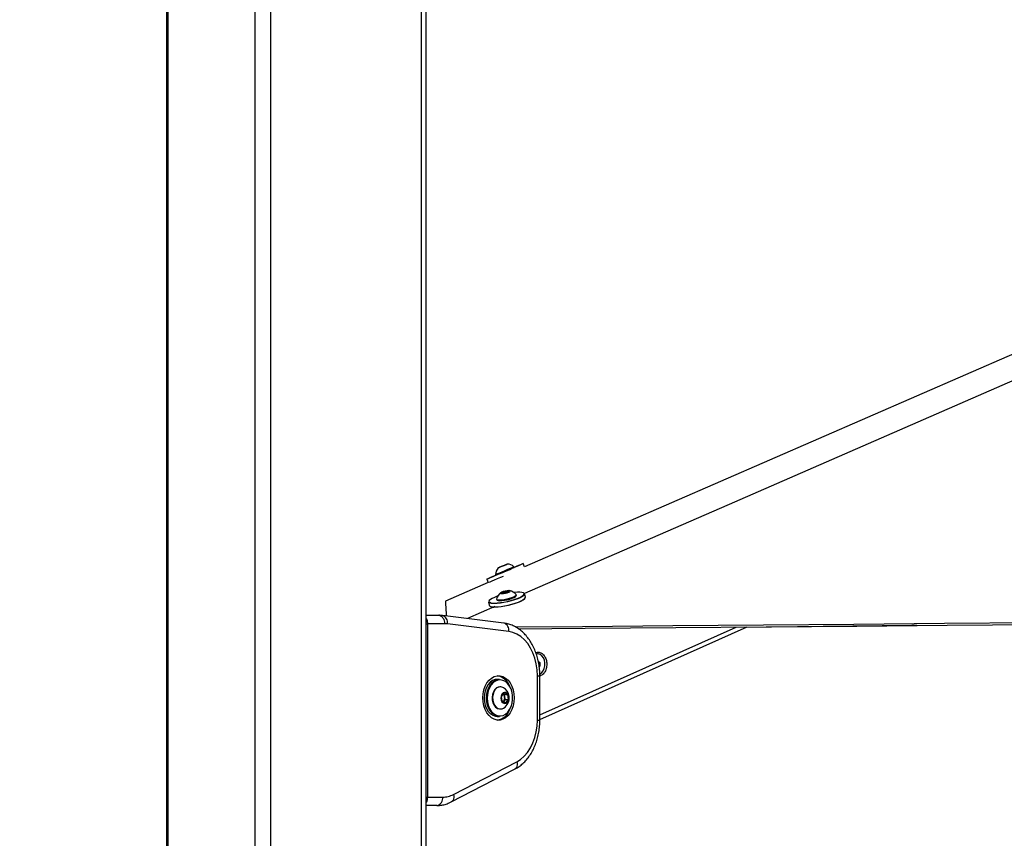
# Model space of a CAD drawing. Header units: millimetres. Extents: x 38476 to 443956, y 24059 to 406945.
# Tile 5 of 75: x 85083 to 108387, y 146536 to 165900. Entities that reach past the tile are written whole.
import ezdxf

# ---------------------------------------------------------------- set-up
doc = ezdxf.new("R2010")
doc.units = ezdxf.units.MM
doc.layers.add('COMPONENT_GEOMETRY', color=7, linetype='Continuous')
doc.styles.add('SLDTEXTSTYLE1', font='TXT', dxfattribs={"width": 0.75})
doc.dimstyles.new('SLDDIMSTYLE0', dxfattribs={"dimtxt": 2500, "dimasz": 165.1, "dimexe": 0, "dimexo": 0.0625, "dimgap": 625, "dimtad": 0, "dimtih": 1, "dimtoh": 1, "dimdec": 0, "dimlfac": 0.02, "dimrnd": 1e-09, "dimzin": 12, "dimdsep": 46, "dimtxsty": 'SLDTEXTSTYLE1', "dimsah": 1, "dimcen": 0.09, "dimadec": 0, "dimazin": 3, "dimtfac": 1, "dimtdec": 0, "dimtofl": 0, "dimtmove": 0, "dimatfit": 3, "dimfxl": 1, "dimfrac": 2, "dimtolj": 1, "dimtzin": 12, "dimarcsym": 0})

# ---------------------------------------------------------------- blocks, each defined once
blk = doc.blocks.new('_D_4')
at = {"layer": 'COMPONENT_GEOMETRY', "color": 7, "ltscale": 50}
for p, q in [((94429, 186096), (42012, 186096)), ((42171, 186096), (42171, 110583)), ((42171, 31102), (42171, 106615)), ((67295, 31102), (42012, 31102))]:
    blk.add_line(p, q, dxfattribs=at)
for points in [[(42171, 186096), (42145, 185931), (42196, 185931)], [(42171, 31102), (42196, 31267), (42145, 31267)]]:
    blk.add_solid(points, dxfattribs=at)
at = {"layer": 'COMPONENT_GEOMETRY', "color": 7, "ltscale": 50, "insert": (38476, 109837), "char_height": 2500, "attachment_point": 1, "style": 'SLDTEXTSTYLE1'}
blk.add_mtext('3100', dxfattribs=at)

msp = doc.modelspace()

# ---------------------------------------------------------------- linework, layer by layer
at = {"color": 7, "linetype": 'Continuous', "lineweight": 25, "ltscale": 50}
for p, q in [((88559.19, 185584.55), (88559.19, 41884.54)), ((94704.43, 41884.54), (94704.43, 185584.55)), ((96508.78, 152973.96), (96443.3, 152946.02)), ((96443.3, 152946.02), (96449.78, 152948.91)), ((96449.78, 152948.91), (96521.75, 152979.74)), ((96449.83, 152948.81), (96449.78, 152948.91)), ((96580.76, 153004.79), (96508.78, 152973.96)), ((96521.75, 152979.74), (96587.24, 153007.69)), ((96521.84, 152979.55), (96521.75, 152979.74)), ((96587.24, 153007.69), (96580.76, 153004.79)), ((96787.71, 152943.83), (96780.23, 152961.3)), ((97033.37, 152960.68), (97001.47, 153035.26)), ((96137.21, 152665.6), (96171.23, 152586.07)), ((96343.51, 152774.5), (96350.97, 152757.03)), ((96171.23, 152586.07), (95158.28, 152145.95)), ((96370.33, 152195.06), (96374.38, 152176.95)), ((96495.69, 152337.24), (96515.65, 152359.83)), ((96556.93, 152337.24), (96495.69, 152337.24)), ((96515.65, 152359.83), (96596.83, 152382.42)), ((96520.69, 152337.24), (96515.65, 152359.83)), ((96638.12, 152359.83), (96556.93, 152337.24)), ((96596.83, 152382.42), (96658.07, 152382.42)), ((96604, 152350.34), (96596.83, 152382.42)), ((96658.07, 152382.42), (96638.12, 152359.83)), ((96837.96, 152280.48), (96833.91, 152298.6)), ((97052.31, 152238.26), (97035.28, 152314.55)), ((95158.29, 152145.94), (95158.28, 152145.95)), ((95158.29, 152145.89), (95158.28, 152145.95)), ((96329.22, 152016.1), (95679.38, 151732.59)), ((96181.32, 152123.81), (96198.35, 152047.53)), ((94704.43, 151811.17), (94999.59, 151811.17)), ((96541.66, 151625.9), (95088.85, 151805.66)), ((94732.96, 151611.17), (94732.96, 147511.17)), ((95141.01, 151611.17), (94732.96, 151611.17)), ((96658.52, 151427.42), (95205.72, 151607.17)), ((97394.85, 149345.28), (102298.59, 151535.75)), ((97342.34, 150899.09), (97332.87, 150899.09)), ((97357.85, 150729.53), (97395.73, 150697.75)), ((97363.4, 150697.75), (97395.73, 150697.75)), ((97378.54, 150611.15), (97395.01, 150611.15)), ((97395.01, 150611.15), (97380.55, 150599.67)), ((97395.73, 150697.75), (97395.01, 150611.15)), ((97336.27, 149332.93), (97336.27, 150381.42)), ((97394.85, 149332.93), (97394.85, 150381.42)), ((96441.78, 150294.67), (96385.22, 150294.67)), ((96462.29, 150119.67), (96448.86, 150119.67)), ((96487.98, 149893.3), (96548.88, 149970.21)), ((96504.63, 149780.26), (96487.98, 149893.3)), ((96529.06, 149945.19), (96552.89, 149934.09)), ((96548.88, 149970.21), (96626.43, 149934.09)), ((96552.89, 149934.09), (96626.43, 149934.09)), ((96552.89, 149934.09), (96561.21, 149877.57)), ((96561.21, 149877.57), (96569.54, 149821.05)), ((96626.43, 149934.09), (96643.08, 149821.05)), ((96582.18, 149744.13), (96504.63, 149780.26)), ((96539.09, 149782.59), (96528.46, 149769.16)), ((96569.54, 149821.05), (96539.09, 149782.59)), ((96569.54, 149821.05), (96643.08, 149821.05)), ((96643.08, 149821.05), (96582.18, 149744.13)), ((96385.22, 149419.67), (96441.78, 149419.67)), ((96448.86, 149594.67), (96462.29, 149594.67)), ((95348.39, 147574.49), (96847.75, 148346.25)), ((95298.5, 147396.66), (96797.86, 148168.43)), ((94953.04, 147311.17), (94704.43, 147311.17)), ((94732.96, 147511.17), (95094.46, 147511.17))]:
    msp.add_line(p, q, dxfattribs=at)
at = {"color": 8, "linetype": 'Continuous', "lineweight": 25, "ltscale": 50}
for p, q in [((88586.12, 185584.55), (88586.12, 41884.54)), ((90647.04, 185584.55), (90647.04, 41884.54)), ((91016.6, 185584.55), (91016.6, 41884.54)), ((94583.7, 185584.55), (94583.7, 41884.54)), ((94704.43, 151611.17), (94732.96, 151611.17)), ((97394.85, 149459), (102039.04, 151533.53)), ((97336.27, 150381.42), (97394.85, 150381.42)), ((97336.27, 149332.93), (97394.85, 149332.93)), ((94704.43, 147511.17), (94732.96, 147511.17))]:
    msp.add_line(p, q, dxfattribs=at)
at = {"color": 7, "linetype": 'Continuous', "lineweight": 25, "ltscale": 50, "flags": 128}
for points in [[(124723.77, 164992.23), (108631.6, 158000.14), (97033.38, 152960.68)], [(117997.24, 161469.17), (102000.96, 154490.47), (97034.22, 152323.66)], [(96350.78, 152757.49), (96304.34, 152737.58), (96242.84, 152711.19), (96193.89, 152690.15), (96159.36, 152675.27), (96140.59, 152667.13), (96138.31, 152666.02), (96152.58, 152672), (96182.86, 152684.84), (96228, 152704.04), (96286.26, 152728.87), (96355.4, 152758.37), (96432.76, 152791.41), (96515.36, 152826.71), (96600.04, 152862.93), (96683.55, 152898.67), (96762.66, 152932.55), (96834.34, 152963.28), (96895.84, 152989.67), (96944.79, 153010.71), (96979.32, 153025.58), (96998.09, 153033.74), (97000.38, 153034.84), (96986.11, 153028.86), (96955.82, 153016.02), (96910.68, 152996.81), (96852.42, 152971.99), (96787.51, 152944.29)], [(96343.51, 152774.5), (96347.5, 152776.15), (96366.67, 152784.26), (96400.32, 152798.58), (96445.94, 152818.04), (96500.17, 152841.2), (96558.97, 152866.34), (96617.99, 152891.59), (96672.84, 152915.09), (96719.46, 152935.08), (96754.4, 152950.1), (96775.06, 152959.02), (96780.24, 152961.3)], [(96350.97, 152757.03), (96354.97, 152758.68), (96374.14, 152766.8), (96407.79, 152781.11), (96453.42, 152800.57), (96507.64, 152823.73), (96566.44, 152848.87), (96625.46, 152874.12), (96680.31, 152897.62), (96726.94, 152917.61), (96761.87, 152932.63), (96782.53, 152941.55), (96787.71, 152943.83)], [(96406.45, 152930.32), (96411.33, 152932.35), (96432.03, 152941.15), (96465.41, 152955.38), (96506.37, 152972.89), (96548.69, 152990.99), (96585.93, 153006.95), (96612.4, 153018.32), (96624.09, 153023.38), (96619.21, 153021.36), (96598.51, 153012.56), (96565.13, 152998.32), (96524.16, 152980.82), (96481.84, 152962.71), (96444.61, 152946.75), (96418.14, 152935.38), (96406.45, 152930.32)], [(96200.69, 152597.35), (96217.27, 152604.39), (96262.42, 152623.59), (96320.67, 152648.42), (96389.81, 152677.92), (96467.17, 152710.96), (96531.87, 152738.61)], [(96396.65, 152264.76), (96385.78, 152260.99), (96318.87, 152235.24), (96263.71, 152209.22), (96222.58, 152184), (96197.16, 152160.61), (96188.47, 152140), (96194.17, 152125.73)], [(97035.28, 152314.55), (97033.5, 152299.84), (97015.95, 152277.21), (96981.72, 152252.21), (96932.2, 152225.85), (96869.42, 152199.23), (96795.95, 152173.41), (96714.79, 152149.48), (96629.28, 152128.39), (96542.9, 152111.03), (96459.21, 152098.09), (96381.61, 152090.1), (96313.3, 152087.41)], [(96330.34, 152011.12), (96398.65, 152013.82), (96476.25, 152021.8), (96559.94, 152034.74), (96646.32, 152052.11), (96731.83, 152073.19), (96812.98, 152097.13), (96886.46, 152122.94), (96949.24, 152149.57), (96998.76, 152175.92), (97032.99, 152200.93), (97050.54, 152223.55), (97052.31, 152238.26)], [(96370.52, 152200.78), (96370.08, 152198.01), (96378.04, 152185.71), (96402.61, 152177.95), (96441.98, 152175.3)], [(96374.38, 152176.95), (96382.08, 152167.6), (96406.66, 152159.83), (96446.03, 152157.18)], [(97035.66, 152200.44), (97025.8, 152190.06), (96992.35, 152165.63), (96943.96, 152139.88), (96882.62, 152113.86), (96810.82, 152088.64), (96731.52, 152065.25), (96647.97, 152044.65), (96563.57, 152027.68), (96481.78, 152015.03), (96405.96, 152007.23), (96379.3, 152005.61)], [(96441.98, 152175.3), (96493.23, 152177.95), (96552.55, 152185.71), (96615.55, 152198.01), (96677.56, 152213.92), (96733.96, 152232.28), (96780.59, 152251.71), (96813.99, 152270.79), (96831.67, 152288.08), (96832.33, 152302.32), (96831.31, 152303.7)], [(96446.03, 152157.18), (96497.27, 152159.83), (96556.6, 152167.6), (96619.6, 152179.89), (96681.6, 152195.8), (96738.01, 152214.16), (96784.64, 152233.6), (96818.04, 152252.67), (96835.72, 152269.97), (96837.96, 152280.48)], [(96496.81, 152324.06), (96535.04, 152326.79), (96579.64, 152334.54), (96623.82, 152346.14), (96660.85, 152359.83), (96685.1, 152373.52), (96692.88, 152385.12), (96682.99, 152392.88), (96656.95, 152395.6), (96618.72, 152392.88), (96574.13, 152385.12), (96529.95, 152373.52), (96492.91, 152359.83), (96468.66, 152346.14), (96460.89, 152334.54), (96470.77, 152326.79), (96496.81, 152324.06)], [(97023.82, 152318.8), (97021.78, 152326.41), (97004.9, 152341.3), (96971.69, 152351.57), (96923.52, 152356.81), (96862.36, 152356.81), (96790.7, 152351.57), (96780.43, 152350.48)], [(95158.29, 152145.94), (95158.58, 152141.26), (95159.77, 152122.56), (95160.96, 152103.86), (95162.13, 152085.19), (95163.29, 152066.53), (95164.45, 152047.88), (95166.75, 152010.64), (95167.88, 151992.04), (95169, 151973.46), (95170.12, 151954.89), (95171.23, 151936.34), (95172.33, 151917.81), (95173.42, 151899.29), (95174.51, 151880.78), (95175.59, 151862.29), (95176.66, 151843.82), (95177.72, 151825.36), (95178.78, 151806.91), (95179.49, 151794.44)], [(96313.3, 152087.41), (96257.07, 152090.1), (96215.21, 152098.09), (96189.45, 152111.03), (96181.32, 152123.81)], [(96198.35, 152047.53), (96206.49, 152034.74), (96232.25, 152021.8), (96274.11, 152013.82), (96317.56, 152011.24)], [(96815.35, 151534.85), (98401.72, 151548.4), (100543.34, 151566.71), (102684.97, 151585.02), (104826.6, 151603.35), (106968.22, 151621.68), (109109.85, 151640.02), (111251.48, 151658.37), (113393.1, 151676.73), (115534.73, 151695.11), (117676.36, 151713.49), (119817.98, 151731.89), (121959.61, 151750.3), (124101.23, 151768.72), (126242.86, 151787.15), (128384.49, 151805.6), (130526.11, 151824.06), (132667.74, 151842.53)], [(96891.42, 151489.52), (98468.53, 151503), (100610.16, 151521.31), (102751.79, 151539.63), (104893.41, 151557.96), (107035.04, 151576.3), (109176.67, 151594.65), (111318.29, 151613.01), (113459.92, 151631.37), (115601.55, 151649.75), (117743.17, 151668.14), (119884.8, 151686.54), (122026.42, 151704.96), (124168.05, 151723.38), (126309.68, 151741.82), (128451.3, 151760.27), (130592.93, 151778.73), (132734.55, 151797.21)], [(95205.72, 151607.17), (95197.65, 151608.11), (95189.57, 151608.92), (95181.48, 151609.6), (95173.39, 151610.17), (95165.3, 151610.6), (95157.2, 151610.92), (95149.11, 151611.1), (95141.01, 151611.17)], [(106314.37, 151570.13), (106199.59, 151568.78), (104098.39, 151544.2), (102269.62, 151522.81)], [(97336.27, 150381.42), (97329.53, 150522.59), (97309.43, 150661.21), (97276.33, 150794.75), (97230.83, 150920.77), (97173.77, 151037.01), (97106.17, 151141.34), (97029.27, 151231.86), (96944.46, 151306.94), (96853.28, 151365.21), (96757.38, 151405.61), (96658.52, 151427.42)], [(97394.51, 150423.02), (97398.14, 150424.71), (97440.07, 150454.55), (97474.75, 150499.29), (97499.61, 150555.6), (97512.81, 150619.3), (97513.36, 150685.67), (97501.23, 150749.8), (97477.32, 150806.92), (97443.39, 150852.8), (97401.98, 150884.03), (97356.14, 150898.3), (97312.28, 150895.35)], [(96045.8, 149857.17), (96052.13, 149953.64), (96070.87, 150046.82), (96101.41, 150133.55), (96142.69, 150210.86), (96193.32, 150276.13), (96251.56, 150327.13), (96315.44, 150362.13), (96382.78, 150379.93), (96451.29, 150379.93), (96518.63, 150362.13), (96582.51, 150327.13), (96640.75, 150276.13), (96691.38, 150210.86), (96732.66, 150133.55), (96763.2, 150046.82), (96781.95, 149953.64), (96788.27, 149857.17), (96781.95, 149760.7), (96763.2, 149667.52), (96732.66, 149580.8), (96691.38, 149503.48), (96640.75, 149438.21), (96582.51, 149387.21), (96518.63, 149352.21), (96451.29, 149334.41), (96382.78, 149334.41), (96315.44, 149352.21), (96251.56, 149387.21), (96193.32, 149438.21), (96142.69, 149503.48), (96101.41, 149580.8), (96070.87, 149667.52), (96052.13, 149760.7), (96045.8, 149857.17)], [(96385.22, 150294.67), (96335.81, 150289.06), (96275.35, 150266.15), (96219.38, 150226.5), (96170.21, 150171.74), (96129.83, 150104.09), (96099.92, 150026.33), (96081.68, 149941.65), (96075.87, 149853.51), (96082.72, 149765.52), (96101.96, 149681.28), (96132.79, 149604.25), (96173.96, 149537.56), (96223.78, 149483.97), (96280.21, 149445.65), (96340.93, 149424.18), (96385.22, 149419.67)], [(96441.78, 149419.67), (96397.5, 149424.18), (96336.78, 149445.65), (96280.35, 149483.97), (96230.53, 149537.56), (96189.36, 149604.25), (96158.53, 149681.28), (96139.29, 149765.52), (96132.44, 149853.51), (96138.25, 149941.65), (96156.48, 150026.33), (96186.4, 150104.09), (96226.78, 150171.74), (96275.95, 150226.5), (96331.92, 150266.15), (96392.38, 150289.06), (96441.78, 150294.67)], [(96749.33, 149903.98), (96736.51, 149988.56), (96711.92, 150067.76), (96676.56, 150138.34), (96631.88, 150197.41), (96579.7, 150242.55), (96522.17, 150271.91), (96461.64, 150284.29), (96400.58, 150279.19), (96341.5, 150256.81), (96286.81, 150218.06), (96238.76, 150164.54), (96199.31, 150098.44), (96170.08, 150022.46), (96152.26, 149939.72), (96146.58, 149853.59), (96153.27, 149767.62), (96172.07, 149685.3), (96202.2, 149610.03), (96242.43, 149544.87), (96291.11, 149492.5), (96346.25, 149455.05), (96405.58, 149434.07), (96466.69, 149430.42), (96527.07, 149444.23), (96584.25, 149474.95), (96635.88, 149521.32), (96679.86, 149581.44), (96714.38, 149652.84), (96738.03, 149732.62), (96749.84, 149817.49), (96749.33, 149903.98)], [(96448.86, 150119.67), (96411, 150114.15), (96365.26, 150091.54), (96325.21, 150052.96), (96293.6, 150001.03), (96272.56, 149939.3), (96263.53, 149871.97), (96267.14, 149803.64), (96283.13, 149738.95), (96310.41, 149682.32), (96347.13, 149637.6), (96390.78, 149607.85), (96438.39, 149595.09), (96448.86, 149594.67)], [(96535.82, 150098.2), (96520.36, 150106.49), (96472.76, 150119.26), (96424.43, 150114.15), (96378.69, 150091.54), (96338.65, 150052.96), (96307.03, 150001.03), (96285.99, 149939.3), (96276.97, 149871.97), (96280.58, 149803.64), (96296.57, 149738.95), (96323.85, 149682.32), (96360.57, 149637.6), (96404.22, 149607.85), (96451.82, 149595.09), (96500.15, 149600.19), (96535.82, 149616.15)], [(96656.38, 149883.94), (96643.41, 149928.55), (96619.92, 149963.52), (96589.08, 149984.13), (96555.06, 149987.59), (96522.46, 149973.43), (96495.67, 149943.58), (96478.32, 149902.06), (96472.74, 149854.47), (96479.7, 149807.25), (96498.24, 149766.77), (96525.88, 149738.5), (96558.87, 149726.26), (96592.76, 149731.7), (96622.97, 149754.08), (96645.42, 149790.39), (96657.09, 149835.72), (96656.38, 149883.94)], [(96526.64, 149770), (96531.8, 149774.53), (96539.09, 149782.59)], [(96847.75, 148346.25), (96939.83, 148403.93), (97025.55, 148478.7), (97103.32, 148569.19), (97171.72, 148673.73), (97229.48, 148790.4), (97275.55, 148917.05), (97309.08, 149051.35), (97329.44, 149190.83), (97336.27, 149332.93)], [(95094.46, 147511.17), (95126.84, 147512.16), (95159.17, 147515.16), (95191.37, 147520.15), (95223.38, 147527.12), (95255.15, 147536.06), (95286.62, 147546.94), (95317.72, 147559.76), (95348.39, 147574.49)]]:
    msp.add_lwpolyline(points, dxfattribs=at)
at = {"color": 8, "linetype": 'Continuous', "lineweight": 25, "ltscale": 50, "flags": 128}
for points in [[(96317.92, 152099.95), (96384.67, 152102.59), (96460.49, 152110.39), (96542.27, 152123.03), (96626.67, 152140), (96710.23, 152160.61), (96789.53, 152184), (96861.32, 152209.22), (96922.67, 152235.24), (96971.06, 152260.99), (97004.51, 152285.42), (97021.65, 152307.53), (97023.82, 152318.8)], [(96847.75, 148346.25), (96854.47, 148309.59), (96855.49, 148274.33), (96850.79, 148241.84), (96840.53, 148213.36), (96825.11, 148189.99), (96805.13, 148172.62), (96797.86, 148168.43)], [(95348.39, 147574.49), (95355.11, 147537.82), (95356.14, 147502.57), (95351.43, 147470.08), (95341.17, 147441.6), (95325.76, 147418.22), (95305.78, 147400.86), (95298.54, 147396.68)]]:
    msp.add_lwpolyline(points, dxfattribs=at)
at = {"color": 7, "linetype": 'Continuous', "lineweight": 25, "ltscale": 2500}
for centre, radius, start, end in [((96608.77, 152758.26), 265.76, 139.698256, 176.495831), ((96608.77, 152758.26), 265.76, 49.819116, 86.61669), ((96627.52, 152133.12), 265.76, 126.295947, 165.251074), ((96627.52, 152133.12), 265.76, 39.929425, 78.884553), ((96307.24, 152215.51), 209.93, 247.939064, 269.018809), ((94964.23, 151636.16), 178.54, 351.95142, 78.577259), ((96312.38, 149996.73), 391.97, 20.280773, 78.500788), ((96388.76, 149857.17), 282.35, 8.379857, 58.611312), ((96459.64, 149867.4), 102.08, 5.71496, 48.180138), ((96388.76, 149857.17), 282.35, 301.388688, 8.379857), ((96436.52, 149856.55), 126.45, 324.206678, 9.56974), ((96327.5, 149699.98), 371.85, 279.757883, 341.460556), ((94917.68, 147486.17), 178.54, 281.422741, 8.04858)]:
    msp.add_arc(centre, radius, start, end, dxfattribs=at)
at = {"color": 8, "linetype": 'Continuous', "lineweight": 25, "ltscale": 2500}
for centre, radius, start, end in [((96287.89, 152265.72), 168.46, 236.199177, 280.26763), ((95038.82, 151642.54), 170.61, 348.035111, 72.969072), ((96491.59, 151462.78), 170.63, 348.039037, 72.937651)]:
    msp.add_arc(centre, radius, start, end, dxfattribs=at)
at = {"color": 8, "linetype": 'Continuous', "lineweight": 25, "ltscale": 50}
for points, knots in [([(94704.43, 151732.07), (94707.75, 151726.64), (94721.1, 151704.8), (94730.66, 151661.17), (94732.33, 151625), (94732.96, 151611.17)], [0, 0, 0, 0, 0.16989568, 0.68249451, 1, 1, 1, 1]), ([(94732.96, 147511.17), (94731.33, 147489.26), (94728.08, 147445.5), (94715.56, 147401.89), (94704.66, 147386.8), (94704.43, 147386.49)], [0, 0, 0, 0, 0.49526551, 0.98946595, 1, 1, 1, 1])]:
    msp.add_open_spline(points, degree=3, knots=knots, dxfattribs=at)
at = {"color": 7, "linetype": 'Continuous', "lineweight": 25, "ltscale": 50}
for points, knots in [([(95088.85, 151805.66), (95066.93, 151807.87), (95037.21, 151810.86), (95007.4, 151811.1), (94999.59, 151811.17)], [0, 0, 0, 0, 0.73803275, 1, 1, 1, 1]), ([(97394.85, 150381.42), (97394.5, 150407), (97393.51, 150479.69), (97382.61, 150599), (97358.59, 150737.14), (97322.82, 150871.08), (97275.78, 150999.12), (97217.8, 151119.64), (97149.42, 151230.97), (97071.36, 151331.47), (96984.57, 151419.55), (96890.29, 151493.76), (96790, 151552.95), (96685.39, 151596.09), (96601.71, 151617.54), (96553.58, 151624.24), (96541.66, 151625.9)], [0, 0, 0, 0, 0.04241566, 0.12052965, 0.19876278, 0.27712502, 0.35564003, 0.4343053, 0.5130614, 0.59175097, 0.67014569, 0.74795467, 0.82487971, 0.90071062, 0.97541336, 1, 1, 1, 1]), ([(97300.78, 150924.93), (97312.68, 150929.14), (97337.03, 150937.76), (97388.73, 150937.27), (97452.79, 150910.29), (97517.4, 150839.69), (97538.87, 150772.1), (97549.65, 150738.19)], [0, 0, 0, 0, 0.11937285, 0.24435629, 0.49413245, 0.74622183, 1, 1, 1, 1]), ([(97549.65, 150738.19), (97554.58, 150701.78), (97564.41, 150629.18), (97539.75, 150520.64), (97498.05, 150447.25), (97455.14, 150406.27), (97423.8, 150386.1), (97403.07, 150381), (97394.85, 150378.97)], [0, 0, 0, 0, 0.23342929, 0.46546468, 0.69534941, 0.80975472, 0.92456968, 1, 1, 1, 1]), ([(96797.86, 148168.43), (96817.44, 148179.12), (96870, 148207.81), (96950.74, 148266.26), (97037.7, 148346.31), (97117.22, 148439.24), (97188.44, 148543.77), (97250.33, 148658.64), (97302.05, 148782.22), (97343.02, 148912.85), (97372.45, 149048.76), (97391.3, 149189.35), (97393.66, 149284.69), (97394.85, 149332.93)], [0, 0, 0, 0, 0.054321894, 0.145826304, 0.238109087, 0.331511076, 0.425806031, 0.520714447, 0.615973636, 0.711385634, 0.80682251, 0.902255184, 1, 1, 1, 1]), ([(94953.04, 147311.17), (94975.05, 147311.76), (95032.68, 147313.31), (95125.13, 147329.42), (95218.68, 147358.37), (95275.02, 147385.4), (95298.5, 147396.66)], [0, 0, 0, 0, 0.18533955, 0.4852527, 0.78540483, 1, 1, 1, 1])]:
    msp.add_open_spline(points, degree=3, knots=knots, dxfattribs=at)

# ---------------------------------------------------------------- dimensions: what is measured, and where the dimension line sits
at = {"layer": 'COMPONENT_GEOMETRY', "color": 7, "ltscale": 50}
dim = msp.add_linear_dim(base=(42170.8, 31102.15), p1=(94492.3, 186095.84), p2=(67358.07, 31102.15), angle=90, dimstyle='SLDDIMSTYLE0', dxfattribs=at)
dim.commit()
dim.dimension.update_dxf_attribs({"geometry": '_D_4', "text_midpoint": (42170.8, 108598.99), "dimtype": 160})

doc.saveas('drawing.dxf')
